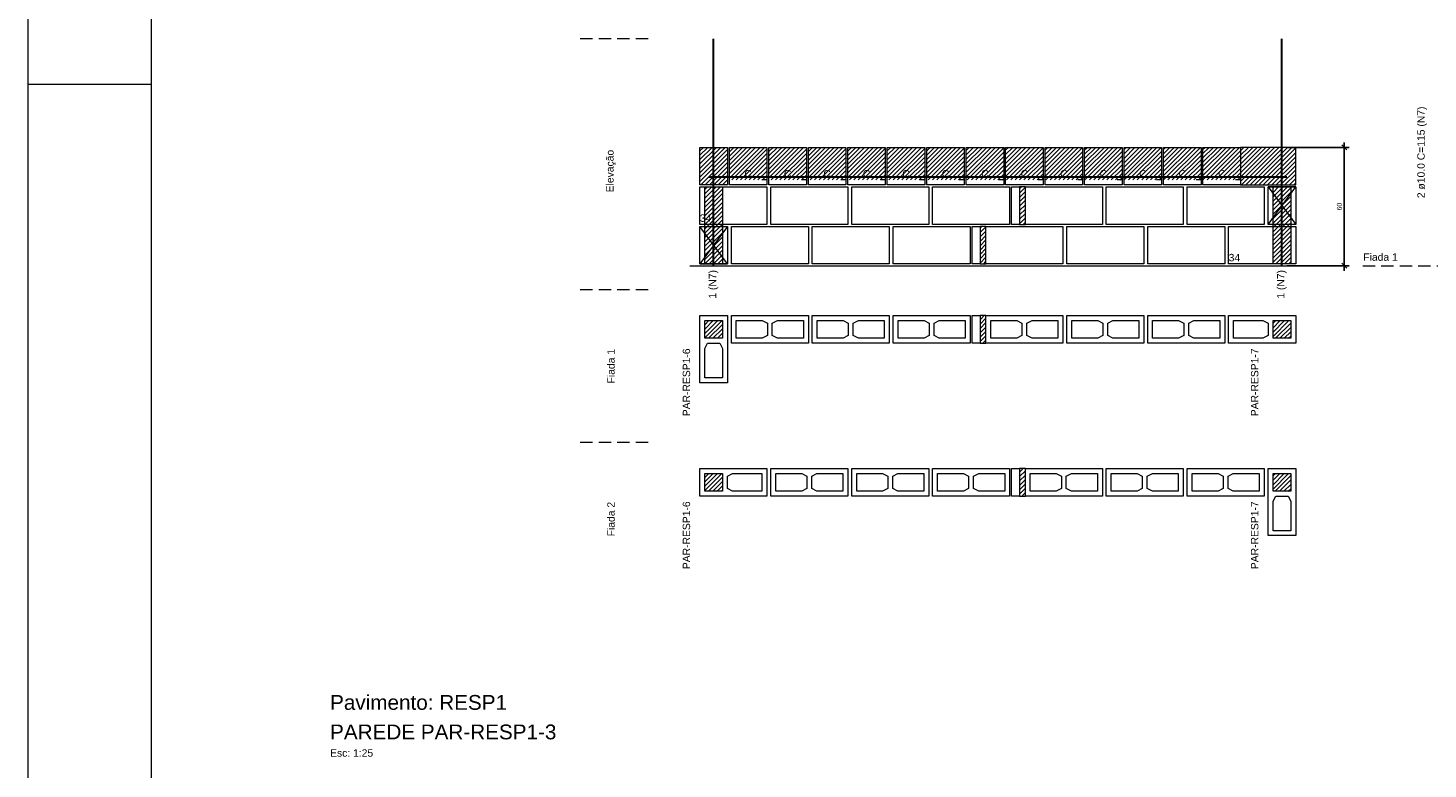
# Model space of a CAD drawing. Header units: millimetres. Extents: x 337 to 624, y -381 to -65.
# Tile 63 of 139: x 442 to 470, y -237 to -222. Entities that reach past the tile are written whole.
import ezdxf

# ---------------------------------------------------------------- set-up
doc = ezdxf.new("R2010")
doc.units = ezdxf.units.MM
doc.header["$MEASUREMENT"] = 0
doc.linetypes.add('Dashed2', pattern=[0.375, 0.25, -0.125])
doc.linetypes.add('DOT', pattern=[6.35, 0, -6.35])
doc.layers.get('0').update_dxf_attribs({"lineweight": 5})
for name, color, linetype, lineweight in [('Armadura', 7, 'Continuous', 30), ('Cotas', 7, 'Continuous', 5), ('Descrição da armadura', 7, 'Continuous', 5), ('PA-Ajustes', 8, 'Continuous', 5), ('PA-Graute', 8, 'Continuous', 0), ('PA-Piso', 7, 'Continuous', 20), ('PE-Contrafiamento L', 1, 'Continuous', 13), ('PE-Inteiro', 7, 'Continuous', 5), ('PE-Meio canaleta', 5, 'Continuous', 5), ('PE-Paredes', 1, 'Continuous', 5), ('PE-Pastilha', 3, 'Continuous', 5), ('PRANCHA 01', 7, 'Continuous', 20), ('Texto da cota', 7, 'Continuous', 0)]:
    doc.layers.add(name, color=color, linetype=linetype, lineweight=lineweight)
doc.styles.add('Arial', font='arial.ttf')
doc.dimstyles.new('UM_25.000000', dxfattribs={"dimtxt": 0.18, "dimasz": 0.1, "dimexe": 0.1, "dimexo": 0.2, "dimgap": 0, "dimtad": 1, "dimtih": 1, "dimtoh": 1, "dimdec": 1, "dimlfac": 25, "dimzin": 0, "dimdsep": 46, "dimtxsty": 'Standard', "dimcen": 0.09, "dimdle": 0.1, "dimadec": 1, "dimazin": 2, "dimtfac": 1, "dimtdec": 4, "dimtofl": 0, "dimtmove": 0, "dimatfit": 3, "dimfxl": 1, "dimtolj": 1, "dimarcsym": 0})
pattern_1 = [(45, (511.72204, -396.61049), (-0.044194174, 0.044194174), [])]

# ---------------------------------------------------------------- blocks, each defined once
blk = doc.blocks.new('_Oblique')
at = {"color": 0, "linetype": 'ByBlock', "lineweight": -2}
blk.add_line((-0.5, -0.5), (0.5, 0.5), dxfattribs=at)
blk = doc.blocks.new('*D294')
at = {"layer": 'Cotas', "color": 0, "lineweight": -2, "transparency": 16777216}
for p, q in [((468.337, -227.005), (468.337, -224.405)), ((467.172, -224.505), (468.437, -224.505)), ((467.172, -226.905), (468.437, -226.905))]:
    blk.add_line(p, q, dxfattribs=at)
at = {"layer": 'Defpoints', "color": 0, "transparency": 16777216}
for p in [(467.072, -224.505), (468.337, -224.505), (467.072, -226.905)]:
    blk.add_point(p, dxfattribs=at)
at = {"layer": 'Cotas', "color": 0, "lineweight": -2, "transparency": 16777216, "xscale": 0.1, "yscale": 0.1, "zscale": 0.1}
for p, rotation in [((468.337, -224.505), 90), ((468.337, -226.905), 270)]:
    blk.add_blockref('_Oblique', p, dxfattribs=dict(at, rotation=rotation))
at = {"layer": 'Cotas', "transparency": 16777216, "insert": (468.237, -225.705), "char_height": 0.1, "attachment_point": 5, "rotation": 90, "style": 'Arial'}
blk.add_mtext('\\A1;60', dxfattribs=at)

msp = doc.modelspace()

# ---------------------------------------------------------------- hatches: boundary and pattern name
at = {"layer": 'PA-Ajustes', "linetype": 'Continuous'}
h = msp.add_hatch(dxfattribs=at)
h.set_pattern_fill('ANSI31', color=8, scale=0.5, style=0)
h.set_pattern_definition(pattern_1)
h.paths.add_polyline_path([(455.272, -224.5053), (455.832, -224.5053), (455.832, -225.2653), (455.272, -225.2653)])
h = msp.add_hatch(dxfattribs=at)
h.set_pattern_fill('ANSI31', color=8, scale=0.5, style=0)
h.set_pattern_definition(pattern_1)
h.paths.add_polyline_path([(466.232, -224.5053), (466.232, -225.2653), (467.352, -225.2653), (467.352, -224.5053)])
h = msp.add_hatch(dxfattribs=at)
h.set_pattern_fill('ANSI31', color=8, scale=0.5, style=0)
h.set_pattern_definition(pattern_1)
h.paths.add_polyline_path([(461.752, -225.3053), (461.752, -226.0653), (461.872, -226.0653), (461.872, -225.3053)])
h = msp.add_hatch(dxfattribs=at)
h.set_pattern_fill('ANSI31', color=8, scale=0.5, style=0)
h.set_pattern_definition(pattern_1)
h.paths.add_polyline_path([(460.952, -226.1053), (460.952, -226.8653), (461.072, -226.8653), (461.072, -226.1053)])
h = msp.add_hatch(dxfattribs=at)
h.set_pattern_fill('ANSI31', color=8, scale=0.5, style=0)
h.set_pattern_definition(pattern_1)
h.paths.add_polyline_path([(460.952, -227.9153), (460.952, -228.4753), (461.072, -228.4753), (461.072, -227.9153)])
h = msp.add_hatch(dxfattribs=at)
h.set_pattern_fill('ANSI31', color=8, scale=0.5, style=0)
h.set_pattern_definition(pattern_1)
h.paths.add_polyline_path([(461.752, -231.0147), (461.752, -231.5747), (461.872, -231.5747), (461.872, -231.0147)])
at = {"layer": 'PA-Graute', "linetype": 'Continuous'}
h = msp.add_hatch(dxfattribs=at)
h.set_pattern_fill('ANSI31', color=8, scale=0.5, style=0)
h.set_pattern_definition(pattern_1)
h.paths.add_polyline_path([(455.872, -224.5053), (456.632, -224.5053), (456.632, -225.1653), (455.872, -225.1653)])
h = msp.add_hatch(dxfattribs=at)
h.set_pattern_fill('ANSI31', color=8, scale=0.5, style=0)
h.set_pattern_definition(pattern_1)
h.paths.add_polyline_path([(456.672, -224.5053), (457.432, -224.5053), (457.432, -225.1653), (456.672, -225.1653)])
h = msp.add_hatch(dxfattribs=at)
h.set_pattern_fill('ANSI31', color=8, scale=0.5, style=0)
h.set_pattern_definition(pattern_1)
h.paths.add_polyline_path([(457.472, -224.5053), (458.232, -224.5053), (458.232, -225.1653), (457.472, -225.1653)])
h = msp.add_hatch(dxfattribs=at)
h.set_pattern_fill('ANSI31', color=8, scale=0.5, style=0)
h.set_pattern_definition(pattern_1)
h.paths.add_polyline_path([(458.272, -224.5053), (459.032, -224.5053), (459.032, -225.1653), (458.272, -225.1653)])
h = msp.add_hatch(dxfattribs=at)
h.set_pattern_fill('ANSI31', color=8, scale=0.5, style=0)
h.set_pattern_definition(pattern_1)
h.paths.add_polyline_path([(459.072, -224.5053), (459.832, -224.5053), (459.832, -225.1653), (459.072, -225.1653)])
h = msp.add_hatch(dxfattribs=at)
h.set_pattern_fill('ANSI31', color=8, scale=0.5, style=0)
h.set_pattern_definition(pattern_1)
h.paths.add_polyline_path([(459.872, -224.5053), (460.632, -224.5053), (460.632, -225.1653), (459.872, -225.1653)])
h = msp.add_hatch(dxfattribs=at)
h.set_pattern_fill('ANSI31', color=8, scale=0.5, style=0)
h.set_pattern_definition(pattern_1)
h.paths.add_polyline_path([(460.672, -224.5053), (461.432, -224.5053), (461.432, -225.1653), (460.672, -225.1653)])
h = msp.add_hatch(dxfattribs=at)
h.set_pattern_fill('ANSI31', color=8, scale=0.5, style=0)
h.set_pattern_definition(pattern_1)
h.paths.add_polyline_path([(461.472, -224.5053), (462.232, -224.5053), (462.232, -225.1653), (461.472, -225.1653)])
h = msp.add_hatch(dxfattribs=at)
h.set_pattern_fill('ANSI31', color=8, scale=0.5, style=0)
h.set_pattern_definition(pattern_1)
h.paths.add_polyline_path([(462.272, -224.5053), (463.032, -224.5053), (463.032, -225.1653), (462.272, -225.1653)])
h = msp.add_hatch(dxfattribs=at)
h.set_pattern_fill('ANSI31', color=8, scale=0.5, style=0)
h.set_pattern_definition(pattern_1)
h.paths.add_polyline_path([(463.072, -224.5053), (463.832, -224.5053), (463.832, -225.1653), (463.072, -225.1653)])
h = msp.add_hatch(dxfattribs=at)
h.set_pattern_fill('ANSI31', color=8, scale=0.5, style=0)
h.set_pattern_definition(pattern_1)
h.paths.add_polyline_path([(463.872, -224.5053), (464.632, -224.5053), (464.632, -225.1653), (463.872, -225.1653)])
h = msp.add_hatch(dxfattribs=at)
h.set_pattern_fill('ANSI31', color=8, scale=0.5, style=0)
h.set_pattern_definition(pattern_1)
h.paths.add_polyline_path([(464.672, -224.5053), (465.432, -224.5053), (465.432, -225.1653), (464.672, -225.1653)])
h = msp.add_hatch(dxfattribs=at)
h.set_pattern_fill('ANSI31', color=8, scale=0.5, style=0)
h.set_pattern_definition(pattern_1)
h.paths.add_polyline_path([(465.472, -224.5053), (466.232, -224.5053), (466.232, -225.1653), (465.472, -225.1653)])
h = msp.add_hatch(dxfattribs=at)
h.set_pattern_fill('ANSI31', color=8, scale=0.5, style=0)
h.set_pattern_definition(pattern_1)
h.paths.add_polyline_path([(455.372, -225.3053), (455.732, -225.3053), (455.732, -226.8653), (455.372, -226.8653)])
h = msp.add_hatch(dxfattribs=at)
h.set_pattern_fill('ANSI31', color=8, scale=0.5, style=0)
h.set_pattern_definition(pattern_1)
h.paths.add_polyline_path([(466.892, -225.3053), (467.252, -225.3053), (467.252, -226.8653), (466.892, -226.8653)])
h = msp.add_hatch(dxfattribs=at)
h.set_pattern_fill('ANSI31', color=8, scale=0.5, style=0)
h.set_pattern_definition(pattern_1)
h.paths.add_polyline_path([(455.732, -228.0153), (455.732, -228.3753), (455.372, -228.3753), (455.372, -228.0153)])
h = msp.add_hatch(dxfattribs=at)
h.set_pattern_fill('ANSI31', color=8, scale=0.5, style=0)
h.set_pattern_definition(pattern_1)
h.paths.add_polyline_path([(467.252, -228.3753), (466.892, -228.3753), (466.892, -228.0153), (467.252, -228.0153)])
h = msp.add_hatch(dxfattribs=at)
h.set_pattern_fill('ANSI31', color=8, scale=0.5, style=0)
h.set_pattern_definition(pattern_1)
h.paths.add_polyline_path([(455.372, -231.1147), (455.732, -231.1147), (455.732, -231.4747), (455.372, -231.4747)])
h = msp.add_hatch(dxfattribs=at)
h.set_pattern_fill('ANSI31', color=8, scale=0.5, style=0)
h.set_pattern_definition(pattern_1)
h.paths.add_polyline_path([(467.252, -231.1147), (467.252, -231.4747), (466.892, -231.4747), (466.892, -231.1147)])

# ---------------------------------------------------------------- linework, layer by layer
at = {"layer": 'Armadura'}
msp.add_line((455.452, -225.1053), (467.172, -225.1053), dxfattribs=at)
for points in [[(455.552, -226.9053), (455.552, -222.3053)], [(467.072, -226.9053), (467.072, -222.3053)]]:
    msp.add_lwpolyline(points, dxfattribs=at)
at = {"layer": 'PA-Ajustes', "linetype": 'Continuous'}
for points in [[(455.272, -224.5053), (455.832, -224.5053), (455.832, -225.2653), (455.272, -225.2653)], [(466.232, -224.5053), (466.232, -225.2653), (467.352, -225.2653), (467.352, -224.5053)], [(461.752, -225.3053), (461.752, -226.0653), (461.872, -226.0653), (461.872, -225.3053)], [(460.952, -226.1053), (460.952, -226.8653), (461.072, -226.8653), (461.072, -226.1053)], [(460.952, -227.9153), (460.952, -228.4753), (461.072, -228.4753), (461.072, -227.9153)], [(461.752, -231.0147), (461.752, -231.5747), (461.872, -231.5747), (461.872, -231.0147)]]:
    msp.add_lwpolyline(points, close=True, dxfattribs=at)
at = {"layer": 'PA-Graute', "color": 8, "linetype": 'Continuous'}
for points in [[(455.372, -225.3053), (455.732, -225.3053), (455.732, -226.8653), (455.372, -226.8653)], [(466.892, -225.3053), (467.252, -225.3053), (467.252, -226.8653), (466.892, -226.8653)]]:
    msp.add_lwpolyline(points, close=True, dxfattribs=at)
at = {"layer": 'PA-Piso', "linetype": 'Dashed2'}
for p, q in [((454.222, -222.3053), (452.722, -222.3053)), ((468.712, -226.9053), (470.662, -226.9053)), ((454.222, -227.3903), (452.722, -227.3903)), ((454.222, -230.4897), (452.722, -230.4897))]:
    msp.add_line(p, q, dxfattribs=at)
at = {"layer": 'PA-Piso'}
msp.add_line((455.072, -226.9053), (468.112, -226.9053), dxfattribs=at)
at = {"layer": 'PE-Contrafiamento L', "linetype": 'Continuous'}
for p, q in [((455.272, -225.3053), (456.632, -225.3053)), ((455.272, -226.0653), (455.272, -225.3053)), ((456.632, -225.3053), (456.632, -226.0653)), ((466.792, -225.3053), (467.352, -225.3053)), ((466.792, -226.0653), (467.352, -225.3053)), ((467.352, -225.3053), (466.792, -225.3053)), ((466.792, -225.3053), (467.352, -226.0653)), ((466.792, -226.0653), (466.792, -225.3053)), ((467.352, -225.3053), (467.352, -226.0653)), ((456.632, -226.0653), (455.272, -226.0653)), ((455.272, -226.8653), (455.272, -226.1053)), ((455.272, -226.1053), (455.832, -226.1053)), ((455.832, -226.1053), (455.272, -226.8653)), ((455.832, -226.8653), (455.272, -226.1053)), ((455.272, -226.1053), (455.832, -226.1053)), ((455.832, -226.1053), (455.832, -226.8653)), ((465.992, -226.8653), (465.992, -226.1053)), ((465.992, -226.1053), (467.352, -226.1053)), ((467.352, -226.0653), (466.792, -226.0653)), ((467.352, -226.0653), (466.792, -226.0653)), ((467.352, -226.1053), (467.352, -226.8653)), ((455.832, -226.8653), (455.272, -226.8653)), ((455.272, -226.8653), (455.832, -226.8653)), ((467.352, -226.8653), (465.992, -226.8653)), ((455.272, -229.2753), (455.272, -227.9153)), ((455.272, -227.9153), (455.832, -227.9153)), ((455.832, -227.9153), (455.832, -229.2753)), ((465.992, -228.4753), (465.992, -227.9153)), ((465.992, -227.9153), (467.352, -227.9153)), ((467.352, -227.9153), (467.352, -228.4753)), ((467.352, -228.4753), (465.992, -228.4753)), ((455.832, -229.2753), (455.272, -229.2753)), ((455.272, -231.0147), (456.632, -231.0147)), ((455.272, -231.5747), (455.272, -231.0147)), ((456.632, -231.0147), (456.632, -231.5747)), ((466.792, -232.3747), (466.792, -231.0147)), ((466.792, -231.0147), (467.352, -231.0147)), ((467.352, -231.0147), (467.352, -232.3747)), ((456.632, -231.5747), (455.272, -231.5747)), ((467.352, -232.3747), (466.792, -232.3747))]:
    msp.add_line(p, q, dxfattribs=at)
at = {"layer": 'PE-Contrafiamento L', "linetype": 'Continuous', "lineweight": 5}
for p, q in [((455.372, -228.3753), (455.372, -228.0153)), ((455.372, -228.0153), (455.732, -228.0153)), ((455.732, -228.0153), (455.732, -228.3753)), ((466.092, -228.3753), (466.092, -228.0153)), ((466.092, -228.0153), (466.688, -228.0153)), ((466.688, -228.0153), (466.792, -228.0713)), ((466.792, -228.0713), (466.792, -228.3193)), ((466.892, -228.3753), (466.892, -228.0153)), ((466.892, -228.0153), (467.252, -228.0153)), ((467.252, -228.0153), (467.252, -228.3753)), ((455.732, -228.3753), (455.372, -228.3753)), ((466.688, -228.3753), (466.092, -228.3753)), ((466.792, -228.3193), (466.688, -228.3753)), ((467.252, -228.3753), (466.892, -228.3753)), ((455.372, -228.5793), (455.428, -228.4753)), ((455.372, -229.1753), (455.372, -228.5793)), ((455.428, -228.4753), (455.676, -228.4753)), ((455.676, -228.4753), (455.732, -228.5793)), ((455.732, -228.5793), (455.732, -229.1753)), ((455.732, -229.1753), (455.372, -229.1753)), ((455.372, -231.1147), (455.732, -231.1147)), ((455.372, -231.4747), (455.372, -231.1147)), ((455.732, -231.1147), (455.732, -231.4747)), ((455.832, -231.1707), (455.936, -231.1147)), ((455.832, -231.4187), (455.832, -231.1707)), ((455.936, -231.1147), (456.532, -231.1147)), ((456.532, -231.1147), (456.532, -231.4747)), ((466.892, -231.4747), (466.892, -231.1147)), ((466.892, -231.1147), (467.252, -231.1147)), ((467.252, -231.1147), (467.252, -231.4747)), ((455.732, -231.4747), (455.372, -231.4747)), ((455.936, -231.4747), (455.832, -231.4187)), ((456.532, -231.4747), (455.936, -231.4747)), ((467.252, -231.4747), (466.892, -231.4747)), ((466.892, -231.6787), (466.948, -231.5747)), ((466.948, -231.5747), (467.196, -231.5747)), ((467.196, -231.5747), (467.252, -231.6787)), ((466.892, -232.2747), (466.892, -231.6787)), ((467.252, -231.6787), (467.252, -232.2747)), ((467.252, -232.2747), (466.892, -232.2747))]:
    msp.add_line(p, q, dxfattribs=at)
at = {"layer": 'PE-Inteiro', "linetype": 'Continuous'}
for p, q in [((456.712, -225.3053), (458.272, -225.3053)), ((456.712, -226.0653), (456.712, -225.3053)), ((458.272, -225.3053), (458.272, -226.0653)), ((458.352, -225.3053), (459.912, -225.3053)), ((458.352, -226.0653), (458.352, -225.3053)), ((459.912, -225.3053), (459.912, -226.0653)), ((459.992, -225.3053), (461.552, -225.3053)), ((459.992, -226.0653), (459.992, -225.3053)), ((461.552, -225.3053), (461.552, -226.0653)), ((461.872, -225.3053), (463.432, -225.3053)), ((461.872, -226.0653), (461.872, -225.3053)), ((463.432, -225.3053), (463.432, -226.0653)), ((463.512, -225.3053), (465.072, -225.3053)), ((463.512, -226.0653), (463.512, -225.3053)), ((465.072, -225.3053), (465.072, -226.0653)), ((465.152, -225.3053), (466.712, -225.3053)), ((465.152, -226.0653), (465.152, -225.3053)), ((466.712, -225.3053), (466.712, -226.0653)), ((455.912, -226.1053), (457.472, -226.1053)), ((455.912, -226.8653), (455.912, -226.1053)), ((458.272, -226.0653), (456.712, -226.0653)), ((457.472, -226.1053), (457.472, -226.8653)), ((457.552, -226.1053), (459.112, -226.1053)), ((457.552, -226.8653), (457.552, -226.1053)), ((459.912, -226.0653), (458.352, -226.0653)), ((459.112, -226.1053), (459.112, -226.8653)), ((459.192, -226.1053), (460.752, -226.1053)), ((459.192, -226.8653), (459.192, -226.1053)), ((461.552, -226.0653), (459.992, -226.0653)), ((460.752, -226.1053), (460.752, -226.8653)), ((461.072, -226.1053), (462.632, -226.1053)), ((461.072, -226.8653), (461.072, -226.1053)), ((463.432, -226.0653), (461.872, -226.0653)), ((462.632, -226.1053), (462.632, -226.8653)), ((462.712, -226.1053), (464.272, -226.1053)), ((462.712, -226.8653), (462.712, -226.1053)), ((465.072, -226.0653), (463.512, -226.0653)), ((464.272, -226.1053), (464.272, -226.8653)), ((464.352, -226.1053), (465.912, -226.1053)), ((464.352, -226.8653), (464.352, -226.1053)), ((466.712, -226.0653), (465.152, -226.0653)), ((465.912, -226.1053), (465.912, -226.8653)), ((457.472, -226.8653), (455.912, -226.8653)), ((459.112, -226.8653), (457.552, -226.8653)), ((460.752, -226.8653), (459.192, -226.8653)), ((462.632, -226.8653), (461.072, -226.8653)), ((464.272, -226.8653), (462.712, -226.8653)), ((465.912, -226.8653), (464.352, -226.8653)), ((455.912, -227.9153), (457.472, -227.9153)), ((455.912, -228.4753), (455.912, -227.9153)), ((457.472, -227.9153), (457.472, -228.4753)), ((457.552, -227.9153), (459.112, -227.9153)), ((457.552, -228.4753), (457.552, -227.9153)), ((459.112, -227.9153), (459.112, -228.4753)), ((459.192, -227.9153), (460.752, -227.9153)), ((459.192, -228.4753), (459.192, -227.9153)), ((460.752, -227.9153), (460.752, -228.4753)), ((461.072, -227.9153), (462.632, -227.9153)), ((461.072, -228.4753), (461.072, -227.9153)), ((462.632, -227.9153), (462.632, -228.4753)), ((462.712, -227.9153), (464.272, -227.9153)), ((462.712, -228.4753), (462.712, -227.9153)), ((464.272, -227.9153), (464.272, -228.4753)), ((464.352, -227.9153), (465.912, -227.9153)), ((464.352, -228.4753), (464.352, -227.9153)), ((465.912, -227.9153), (465.912, -228.4753)), ((457.472, -228.4753), (455.912, -228.4753)), ((459.112, -228.4753), (457.552, -228.4753)), ((460.752, -228.4753), (459.192, -228.4753)), ((462.632, -228.4753), (461.072, -228.4753)), ((464.272, -228.4753), (462.712, -228.4753)), ((465.912, -228.4753), (464.352, -228.4753)), ((456.712, -231.0147), (458.272, -231.0147)), ((456.712, -231.5747), (456.712, -231.0147)), ((458.272, -231.0147), (458.272, -231.5747)), ((458.352, -231.0147), (459.912, -231.0147)), ((458.352, -231.5747), (458.352, -231.0147)), ((459.912, -231.0147), (459.912, -231.5747)), ((459.992, -231.0147), (461.552, -231.0147)), ((459.992, -231.5747), (459.992, -231.0147)), ((461.552, -231.0147), (461.552, -231.5747)), ((461.872, -231.0147), (463.432, -231.0147)), ((461.872, -231.5747), (461.872, -231.0147)), ((463.432, -231.0147), (463.432, -231.5747)), ((463.512, -231.0147), (465.072, -231.0147)), ((463.512, -231.5747), (463.512, -231.0147)), ((465.072, -231.0147), (465.072, -231.5747)), ((465.152, -231.0147), (466.712, -231.0147)), ((465.152, -231.5747), (465.152, -231.0147)), ((466.712, -231.0147), (466.712, -231.5747)), ((458.272, -231.5747), (456.712, -231.5747)), ((459.912, -231.5747), (458.352, -231.5747)), ((461.552, -231.5747), (459.992, -231.5747)), ((463.432, -231.5747), (461.872, -231.5747)), ((465.072, -231.5747), (463.512, -231.5747)), ((466.712, -231.5747), (465.152, -231.5747))]:
    msp.add_line(p, q, dxfattribs=at)
at = {"layer": 'PE-Inteiro', "linetype": 'Continuous', "lineweight": 5}
for p, q in [((456.012, -228.0153), (456.538, -228.0153)), ((456.012, -228.3753), (456.012, -228.0153)), ((456.538, -228.0153), (456.642, -228.0713)), ((456.642, -228.0713), (456.642, -228.3193)), ((456.742, -228.0713), (456.846, -228.0153)), ((456.742, -228.3193), (456.742, -228.0713)), ((456.846, -228.0153), (457.372, -228.0153)), ((457.372, -228.0153), (457.372, -228.3753)), ((457.652, -228.0153), (458.178, -228.0153)), ((457.652, -228.3753), (457.652, -228.0153)), ((458.178, -228.0153), (458.282, -228.0713)), ((458.282, -228.0713), (458.282, -228.3193)), ((458.382, -228.0713), (458.486, -228.0153)), ((458.382, -228.3193), (458.382, -228.0713)), ((458.486, -228.0153), (459.012, -228.0153)), ((459.012, -228.0153), (459.012, -228.3753)), ((459.292, -228.0153), (459.818, -228.0153)), ((459.292, -228.3753), (459.292, -228.0153)), ((459.818, -228.0153), (459.922, -228.0713)), ((459.922, -228.0713), (459.922, -228.3193)), ((460.022, -228.0713), (460.126, -228.0153)), ((460.022, -228.3193), (460.022, -228.0713)), ((460.126, -228.0153), (460.652, -228.0153)), ((460.652, -228.0153), (460.652, -228.3753)), ((461.172, -228.0153), (461.698, -228.0153)), ((461.172, -228.3753), (461.172, -228.0153)), ((461.698, -228.0153), (461.802, -228.0713)), ((461.802, -228.0713), (461.802, -228.3193)), ((461.902, -228.0713), (462.006, -228.0153)), ((461.902, -228.3193), (461.902, -228.0713)), ((462.006, -228.0153), (462.532, -228.0153)), ((462.532, -228.0153), (462.532, -228.3753)), ((462.812, -228.0153), (463.338, -228.0153)), ((462.812, -228.3753), (462.812, -228.0153)), ((463.338, -228.0153), (463.442, -228.0713)), ((463.442, -228.0713), (463.442, -228.3193)), ((463.542, -228.0713), (463.646, -228.0153)), ((463.542, -228.3193), (463.542, -228.0713)), ((463.646, -228.0153), (464.172, -228.0153)), ((464.172, -228.0153), (464.172, -228.3753)), ((464.452, -228.0153), (464.978, -228.0153)), ((464.452, -228.3753), (464.452, -228.0153)), ((464.978, -228.0153), (465.082, -228.0713)), ((465.082, -228.0713), (465.082, -228.3193)), ((465.182, -228.0713), (465.286, -228.0153)), ((465.182, -228.3193), (465.182, -228.0713)), ((465.286, -228.0153), (465.812, -228.0153)), ((465.812, -228.0153), (465.812, -228.3753)), ((456.538, -228.3753), (456.012, -228.3753)), ((456.642, -228.3193), (456.538, -228.3753)), ((456.846, -228.3753), (456.742, -228.3193)), ((457.372, -228.3753), (456.846, -228.3753)), ((458.178, -228.3753), (457.652, -228.3753)), ((458.282, -228.3193), (458.178, -228.3753)), ((458.486, -228.3753), (458.382, -228.3193)), ((459.012, -228.3753), (458.486, -228.3753)), ((459.818, -228.3753), (459.292, -228.3753)), ((459.922, -228.3193), (459.818, -228.3753)), ((460.126, -228.3753), (460.022, -228.3193)), ((460.652, -228.3753), (460.126, -228.3753)), ((461.698, -228.3753), (461.172, -228.3753)), ((461.802, -228.3193), (461.698, -228.3753)), ((462.006, -228.3753), (461.902, -228.3193)), ((462.532, -228.3753), (462.006, -228.3753)), ((463.338, -228.3753), (462.812, -228.3753)), ((463.442, -228.3193), (463.338, -228.3753)), ((463.646, -228.3753), (463.542, -228.3193)), ((464.172, -228.3753), (463.646, -228.3753)), ((464.978, -228.3753), (464.452, -228.3753)), ((465.082, -228.3193), (464.978, -228.3753)), ((465.286, -228.3753), (465.182, -228.3193)), ((465.812, -228.3753), (465.286, -228.3753)), ((456.812, -231.1147), (457.338, -231.1147)), ((456.812, -231.4747), (456.812, -231.1147)), ((457.338, -231.1147), (457.442, -231.1707)), ((457.442, -231.1707), (457.442, -231.4187)), ((457.542, -231.1707), (457.646, -231.1147)), ((457.542, -231.4187), (457.542, -231.1707)), ((457.646, -231.1147), (458.172, -231.1147)), ((458.172, -231.1147), (458.172, -231.4747)), ((458.452, -231.1147), (458.978, -231.1147)), ((458.452, -231.4747), (458.452, -231.1147)), ((458.978, -231.1147), (459.082, -231.1707)), ((459.082, -231.1707), (459.082, -231.4187)), ((459.182, -231.1707), (459.286, -231.1147)), ((459.182, -231.4187), (459.182, -231.1707)), ((459.286, -231.1147), (459.812, -231.1147)), ((459.812, -231.1147), (459.812, -231.4747)), ((460.092, -231.1147), (460.618, -231.1147)), ((460.092, -231.4747), (460.092, -231.1147)), ((460.618, -231.1147), (460.722, -231.1707)), ((460.722, -231.1707), (460.722, -231.4187)), ((460.822, -231.1707), (460.926, -231.1147)), ((460.822, -231.4187), (460.822, -231.1707)), ((460.926, -231.1147), (461.452, -231.1147)), ((461.452, -231.1147), (461.452, -231.4747)), ((461.972, -231.1147), (462.498, -231.1147)), ((461.972, -231.4747), (461.972, -231.1147)), ((462.498, -231.1147), (462.602, -231.1707)), ((462.602, -231.1707), (462.602, -231.4187)), ((462.702, -231.1707), (462.806, -231.1147)), ((462.702, -231.4187), (462.702, -231.1707)), ((462.806, -231.1147), (463.332, -231.1147)), ((463.332, -231.1147), (463.332, -231.4747)), ((463.612, -231.1147), (464.138, -231.1147)), ((463.612, -231.4747), (463.612, -231.1147)), ((464.138, -231.1147), (464.242, -231.1707)), ((464.242, -231.1707), (464.242, -231.4187)), ((464.342, -231.1707), (464.446, -231.1147)), ((464.342, -231.4187), (464.342, -231.1707)), ((464.446, -231.1147), (464.972, -231.1147)), ((464.972, -231.1147), (464.972, -231.4747)), ((465.252, -231.1147), (465.778, -231.1147)), ((465.252, -231.4747), (465.252, -231.1147)), ((465.778, -231.1147), (465.882, -231.1707)), ((465.882, -231.1707), (465.882, -231.4187)), ((465.982, -231.1707), (466.086, -231.1147)), ((465.982, -231.4187), (465.982, -231.1707)), ((466.086, -231.1147), (466.612, -231.1147)), ((466.612, -231.1147), (466.612, -231.4747)), ((457.338, -231.4747), (456.812, -231.4747)), ((457.442, -231.4187), (457.338, -231.4747)), ((457.646, -231.4747), (457.542, -231.4187)), ((458.172, -231.4747), (457.646, -231.4747)), ((458.978, -231.4747), (458.452, -231.4747)), ((459.082, -231.4187), (458.978, -231.4747)), ((459.286, -231.4747), (459.182, -231.4187)), ((459.812, -231.4747), (459.286, -231.4747)), ((460.618, -231.4747), (460.092, -231.4747)), ((460.722, -231.4187), (460.618, -231.4747)), ((460.926, -231.4747), (460.822, -231.4187)), ((461.452, -231.4747), (460.926, -231.4747)), ((462.498, -231.4747), (461.972, -231.4747)), ((462.602, -231.4187), (462.498, -231.4747)), ((462.806, -231.4747), (462.702, -231.4187)), ((463.332, -231.4747), (462.806, -231.4747)), ((464.138, -231.4747), (463.612, -231.4747)), ((464.242, -231.4187), (464.138, -231.4747)), ((464.446, -231.4747), (464.342, -231.4187)), ((464.972, -231.4747), (464.446, -231.4747)), ((465.778, -231.4747), (465.252, -231.4747)), ((465.882, -231.4187), (465.778, -231.4747)), ((466.086, -231.4747), (465.982, -231.4187)), ((466.612, -231.4747), (466.086, -231.4747))]:
    msp.add_line(p, q, dxfattribs=at)
at = {"layer": 'PE-Meio canaleta', "linetype": 'Continuous'}
for p, q in [((455.872, -224.5053), (456.632, -224.5053)), ((455.872, -225.2653), (455.872, -224.5053)), ((456.632, -224.5053), (456.632, -225.2653)), ((456.672, -224.5053), (457.432, -224.5053)), ((456.672, -225.2653), (456.672, -224.5053)), ((457.432, -224.5053), (457.432, -225.2653)), ((457.472, -224.5053), (458.232, -224.5053)), ((457.472, -225.2653), (457.472, -224.5053)), ((458.232, -224.5053), (458.232, -225.2653)), ((458.272, -224.5053), (459.032, -224.5053)), ((458.272, -225.2653), (458.272, -224.5053)), ((459.032, -224.5053), (459.032, -225.2653)), ((459.072, -224.5053), (459.832, -224.5053)), ((459.072, -225.2653), (459.072, -224.5053)), ((459.832, -224.5053), (459.832, -225.2653)), ((459.872, -224.5053), (460.632, -224.5053)), ((459.872, -225.2653), (459.872, -224.5053)), ((460.632, -224.5053), (460.632, -225.2653)), ((460.672, -224.5053), (461.432, -224.5053)), ((460.672, -225.2653), (460.672, -224.5053)), ((461.432, -224.5053), (461.432, -225.2653)), ((461.472, -224.5053), (462.232, -224.5053)), ((461.472, -225.2653), (461.472, -224.5053)), ((462.232, -224.5053), (462.232, -225.2653)), ((462.272, -224.5053), (463.032, -224.5053)), ((462.272, -225.2653), (462.272, -224.5053)), ((463.032, -224.5053), (463.032, -225.2653)), ((463.072, -224.5053), (463.832, -224.5053)), ((463.072, -225.2653), (463.072, -224.5053)), ((463.832, -224.5053), (463.832, -225.2653)), ((463.872, -224.5053), (464.632, -224.5053)), ((463.872, -225.2653), (463.872, -224.5053)), ((464.632, -224.5053), (464.632, -225.2653)), ((464.672, -224.5053), (465.432, -224.5053)), ((464.672, -225.2653), (464.672, -224.5053)), ((465.432, -224.5053), (465.432, -225.2653)), ((465.472, -224.5053), (466.232, -224.5053)), ((465.472, -225.2653), (465.472, -224.5053)), ((466.232, -224.5053), (466.232, -225.2653)), ((456.632, -225.2653), (455.872, -225.2653)), ((457.432, -225.2653), (456.672, -225.2653)), ((458.232, -225.2653), (457.472, -225.2653)), ((459.032, -225.2653), (458.272, -225.2653)), ((459.832, -225.2653), (459.072, -225.2653)), ((460.632, -225.2653), (459.872, -225.2653)), ((461.432, -225.2653), (460.672, -225.2653)), ((462.232, -225.2653), (461.472, -225.2653)), ((463.032, -225.2653), (462.272, -225.2653)), ((463.832, -225.2653), (463.072, -225.2653)), ((464.632, -225.2653), (463.872, -225.2653)), ((465.432, -225.2653), (464.672, -225.2653)), ((466.232, -225.2653), (465.472, -225.2653))]:
    msp.add_line(p, q, dxfattribs=at)
at = {"layer": 'PE-Meio canaleta', "color": 5, "linetype": 'DOT', "lineweight": 5}
for p, q in [((455.872, -224.5053), (456.632, -224.5053)), ((455.872, -225.1653), (455.872, -224.5053)), ((456.632, -224.5053), (456.632, -225.1653)), ((456.672, -224.5053), (457.432, -224.5053)), ((456.672, -225.1653), (456.672, -224.5053)), ((457.432, -224.5053), (457.432, -225.1653)), ((457.472, -224.5053), (458.232, -224.5053)), ((457.472, -225.1653), (457.472, -224.5053)), ((458.232, -224.5053), (458.232, -225.1653)), ((458.272, -224.5053), (459.032, -224.5053)), ((458.272, -225.1653), (458.272, -224.5053)), ((459.032, -224.5053), (459.032, -225.1653)), ((459.072, -224.5053), (459.832, -224.5053)), ((459.072, -225.1653), (459.072, -224.5053)), ((459.832, -224.5053), (459.832, -225.1653)), ((459.872, -224.5053), (460.632, -224.5053)), ((459.872, -225.1653), (459.872, -224.5053)), ((460.632, -224.5053), (460.632, -225.1653)), ((460.672, -224.5053), (461.432, -224.5053)), ((460.672, -225.1653), (460.672, -224.5053)), ((461.432, -224.5053), (461.432, -225.1653)), ((461.472, -224.5053), (462.232, -224.5053)), ((461.472, -225.1653), (461.472, -224.5053)), ((462.232, -224.5053), (462.232, -225.1653)), ((462.272, -224.5053), (463.032, -224.5053)), ((462.272, -225.1653), (462.272, -224.5053)), ((463.032, -224.5053), (463.032, -225.1653)), ((463.072, -224.5053), (463.832, -224.5053)), ((463.072, -225.1653), (463.072, -224.5053)), ((463.832, -224.5053), (463.832, -225.1653)), ((463.872, -224.5053), (464.632, -224.5053)), ((463.872, -225.1653), (463.872, -224.5053)), ((464.632, -224.5053), (464.632, -225.1653)), ((464.672, -224.5053), (465.432, -224.5053)), ((464.672, -225.1653), (464.672, -224.5053)), ((465.432, -224.5053), (465.432, -225.1653)), ((465.472, -224.5053), (466.232, -224.5053)), ((465.472, -225.1653), (465.472, -224.5053)), ((466.232, -224.5053), (466.232, -225.1653)), ((456.632, -225.1653), (455.872, -225.1653)), ((457.432, -225.1653), (456.672, -225.1653)), ((458.232, -225.1653), (457.472, -225.1653)), ((459.032, -225.1653), (458.272, -225.1653)), ((459.832, -225.1653), (459.072, -225.1653)), ((460.632, -225.1653), (459.872, -225.1653)), ((461.432, -225.1653), (460.672, -225.1653)), ((462.232, -225.1653), (461.472, -225.1653)), ((463.032, -225.1653), (462.272, -225.1653)), ((463.832, -225.1653), (463.072, -225.1653)), ((464.632, -225.1653), (463.872, -225.1653)), ((465.432, -225.1653), (464.672, -225.1653)), ((466.232, -225.1653), (465.472, -225.1653))]:
    msp.add_line(p, q, dxfattribs=at)
at = {"layer": 'PE-Pastilha', "linetype": 'Continuous'}
for p, q in [((461.592, -225.3053), (461.752, -225.3053)), ((461.592, -226.0653), (461.592, -225.3053)), ((461.752, -225.3053), (461.752, -226.0653)), ((460.792, -226.1053), (460.952, -226.1053)), ((460.792, -226.8653), (460.792, -226.1053)), ((460.952, -226.1053), (460.952, -226.8653)), ((461.752, -226.0653), (461.592, -226.0653)), ((460.952, -226.8653), (460.792, -226.8653)), ((460.792, -227.9153), (460.952, -227.9153)), ((460.792, -228.4753), (460.792, -227.9153)), ((460.952, -227.9153), (460.952, -228.4753)), ((460.952, -228.4753), (460.792, -228.4753)), ((461.592, -231.0147), (461.752, -231.0147)), ((461.592, -231.5747), (461.592, -231.0147)), ((461.752, -231.0147), (461.752, -231.5747)), ((461.752, -231.5747), (461.592, -231.5747))]:
    msp.add_line(p, q, dxfattribs=at)
at = {"layer": 'PRANCHA 01'}
for points in [[(441.653, -252.9324), (525.753, -252.9324), (525.753, -193.5324), (441.653, -193.5324), (441.653, -252.9324)], [(444.153, -223.2324), (441.653, -223.2324)]]:
    msp.add_lwpolyline(points, dxfattribs=at)
msp.add_lwpolyline([(444.153, -251.9324), (524.753, -251.9324), (524.753, -194.5324), (444.153, -194.5324)], close=True, dxfattribs=at)

# ---------------------------------------------------------------- texts
at = {"layer": 'Descrição da armadura', "insert": (470.012, -224.6053), "char_height": 0.15, "width": 3.714787, "attachment_point": 8, "rotation": 90.00021, "line_spacing_factor": 0.9, "style": 'Arial'}
msp.add_mtext('2 ø10.0 C=115 (N7)', dxfattribs=at)
at = {"layer": 'PE-Contrafiamento L', "char_height": 0.15, "width": 0.467606, "attachment_point": 7, "line_spacing_factor": 0.9, "style": 'Arial'}
for insert in [(455.2724, -226.0158), (465.9924, -226.8158)]:
    msp.add_mtext('34', dxfattribs=dict(at, insert=insert))
at = {"layer": 'PE-Meio canaleta', "char_height": 0.15, "width": 0.304344, "attachment_point": 8, "line_spacing_factor": 0.9, "style": 'Arial'}
for insert in [(456.252, -225.1158), (457.052, -225.1158), (457.852, -225.1158), (458.652, -225.1158), (459.452, -225.1158), (460.252, -225.1158), (461.052, -225.1158), (461.852, -225.1158), (462.652, -225.1158), (463.452, -225.1158), (464.252, -225.1158), (465.052, -225.1158), (465.852, -225.1158)]:
    msp.add_mtext('C', dxfattribs=dict(at, insert=insert))
at = {"layer": 'PE-Paredes', "char_height": 0.15, "rotation": 90.00021, "line_spacing_factor": 0.9, "style": 'Arial'}
for s, insert, width, attachment_point in [('Elevação', (453.472, -224.9853), 1.764085, 5), ('Fiada 1', (453.472, -228.94), 1.437561, 5), ('PAR-RESP1-6', (455.0775, -228.5803), 2.788704, 9), ('PAR-RESP1-7', (466.5975, -228.5803), 2.788704, 9), ('Fiada 2', (453.472, -232.0394), 1.437561, 5), ('PAR-RESP1-6', (455.0775, -231.6797), 2.788704, 9), ('PAR-RESP1-7', (466.5975, -231.6797), 2.788704, 9)]:
    msp.add_mtext(s, dxfattribs=dict(at, insert=insert, width=width, attachment_point=attachment_point))
at = {"layer": 'PE-Paredes', "attachment_point": 7, "line_spacing_factor": 0.9, "style": 'Arial'}
for s, insert, char_height, width in [('Fiada 1', (468.722, -226.8058), 0.15, 1.437561), ('Pavimento: RESP1', (447.777, -235.9092), 0.3, 7.214848), ('PAREDE PAR-RESP1-3', (447.777, -236.5072), 0.3, 9.218354), ('Esc: 1:25', (447.777, -236.8567), 0.15, 1.78718)]:
    msp.add_mtext(s, dxfattribs=dict(at, insert=insert, char_height=char_height, width=width))
at = {"layer": 'Texto da cota', "char_height": 0.15, "width": 1.204101, "attachment_point": 6, "rotation": 90.00021, "line_spacing_factor": 0.9, "style": 'Arial'}
for insert in [(455.552, -226.9903), (467.072, -226.9903)]:
    msp.add_mtext('1 (N7)', dxfattribs=dict(at, insert=insert))

# ---------------------------------------------------------------- dimensions: what is measured, and where the dimension line sits
at = {"layer": 'Cotas'}
dim = msp.add_linear_dim(base=(468.337, -224.5053), p1=(467.072, -226.9053), p2=(467.072, -224.5053), angle=90, dimstyle='UM_25.000000', override={"dimtxt": 0.1, "dimasz": 0.1, "dimexe": 0.1, "dimexo": 0.1, "dimtad": 1, "dimtih": 0, "dimtoh": 0, "dimdec": 1, "dimlfac": 25, "dimzin": 8, "dimtxsty": 'Arial', "dimblk": 'Oblique', "dimblk1": 'Oblique', "dimblk2": 'Oblique', "dimsah": 1, "dimdle": 0.1, "dimse1": 0, "dimse2": 0, "dimclrt": 256, "dimadec": 1, "dimazin": 3, "dimtmove": 2, "dimldrblk": 'Oblique'}, dxfattribs=at)
dim.commit()
dim.dimension.update_dxf_attribs({"geometry": '*D294', "text_midpoint": (468.237, -225.7053), "dimtype": 160, "text_rotation": 90})

doc.saveas('drawing.dxf')
